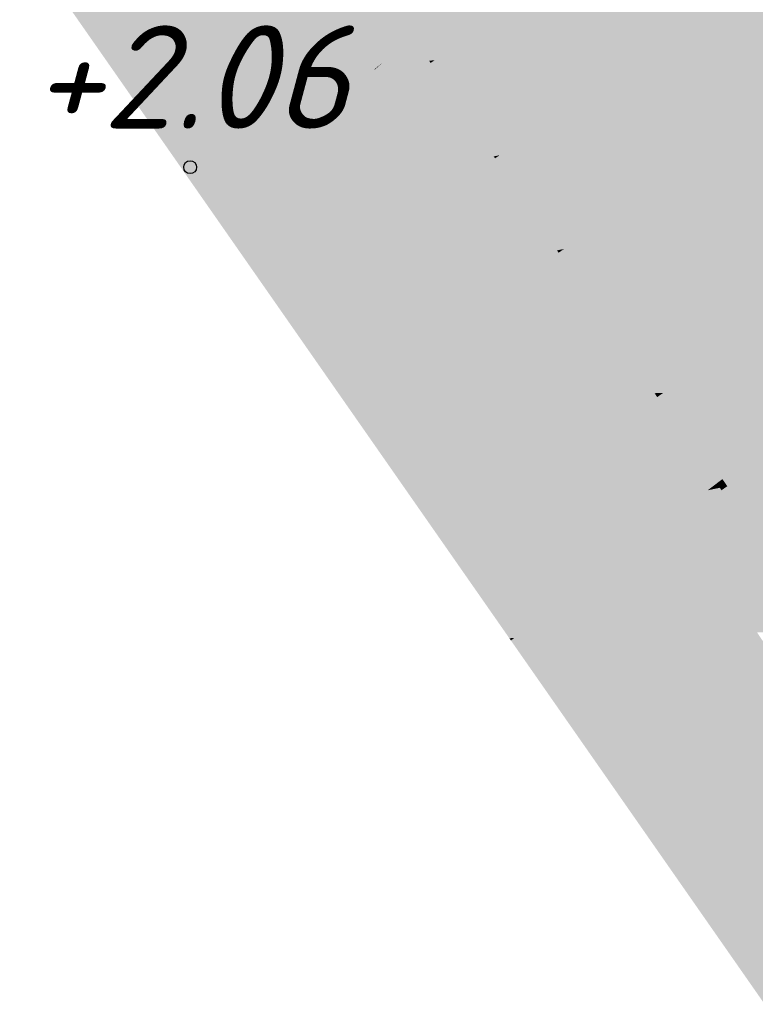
# Model space of a CAD drawing. Header units: metres. Extents: x 30306 to 66711, y 390887 to 402752.
# Tile 19 of 80: x 66186 to 66193, y 402606 to 402616. Entities that reach past the tile are written whole.
import ezdxf

# ---------------------------------------------------------------- set-up
doc = ezdxf.new("R2010")
doc.units = ezdxf.units.M
for name, color, linetype in [('GM-C3D-SURFACE-LABELS', 1, 'Continuous'), ('GM-C3D-SURFACE-TIN', 7, 'Continuous'), ('GM-C3D-SURFACE-TIN LABEL', 7, 'Continuous')]:
    doc.layers.add(name, color=color, linetype=linetype)
doc.styles.get("Standard").update_dxf_attribs({"font": 'isocpeur.ttf'})

msp = doc.modelspace()

# ---------------------------------------------------------------- linework, layer by layer
at = {"layer": 'GM-C3D-SURFACE-TIN', "color": 50, "linetype": 'Continuous', "lineweight": -3}
for points in [[(66192.0411, 402618.6244), (66188.987, 402616.5394), (66189.769, 402615.4026)], [(66193.0329, 402618.0472), (66192.0411, 402618.6244), (66189.769, 402615.4026)], [(66193.0329, 402618.0472), (66189.769, 402615.4026), (66189.939, 402615.1555)], [(66193.4562, 402616.9822), (66193.0329, 402618.0472), (66189.939, 402615.1555)], [(66195.9816, 402617.2088), (66192.9421, 402615.7916), (66192.2455, 402614.1785)], [(66195.9816, 402617.2088), (66192.2455, 402614.1785), (66196.4441, 402616.6449)], [(66193.4562, 402616.9822), (66189.939, 402615.1555), (66192.9421, 402615.7916)], [(66196.4441, 402616.6449), (66192.2455, 402614.1785), (66192.1568, 402611.9311)], [(66197.5317, 402615.3187), (66196.4441, 402616.6449), (66192.1568, 402611.9311)], [(66189.769, 402615.4026), (66188.987, 402616.5394), (66189.0303, 402616.406)], [(66189.769, 402615.4026), (66189.0303, 402616.406), (66189.7373, 402615.377)], [(66192.9421, 402615.7916), (66189.939, 402615.1555), (66190.5712, 402614.2363)], [(66192.9421, 402615.7916), (66190.5712, 402614.2363), (66192.2455, 402614.1785)], [(66189.939, 402615.1555), (66189.769, 402615.4026), (66189.7373, 402615.377)], [(66189.939, 402615.1555), (66189.7373, 402615.377), (66189.8879, 402615.1536)], [(66197.5317, 402615.3187), (66192.1568, 402611.9311), (66192.7312, 402611.0961)], [(66197.8131, 402614.9756), (66197.5317, 402615.3187), (66192.7312, 402611.0961)], [(66189.939, 402615.1555), (66189.8879, 402615.1536), (66189.9034, 402615.1307)], [(66190.5712, 402614.2363), (66189.939, 402615.1555), (66189.9034, 402615.1307)], [(66190.5712, 402614.2363), (66189.9034, 402615.1307), (66190.5143, 402614.2245)], [(66197.8131, 402614.9756), (66192.7312, 402611.0961), (66197.8043, 402614.9508)], [(66197.8043, 402614.9508), (66192.7312, 402611.0961), (66192.7787, 402611.0271)], [(66197.8043, 402614.9508), (66192.7787, 402611.0271), (66197.2191, 402613.3175)], [(66190.5712, 402614.2363), (66190.5143, 402614.2245), (66190.5271, 402614.2055)], [(66191.1963, 402613.3275), (66190.5712, 402614.2363), (66190.5271, 402614.2055)], [(66191.1963, 402613.3275), (66190.5271, 402614.2055), (66191.1286, 402613.3133)], [(66192.2455, 402614.1785), (66190.5712, 402614.2363), (66191.1963, 402613.3275)], [(66192.2455, 402614.1785), (66191.1963, 402613.3275), (66191.6151, 402612.7187)], [(66192.2455, 402614.1785), (66191.6151, 402612.7187), (66192.1568, 402611.9311)], [(66191.1963, 402613.3275), (66191.1286, 402613.3133), (66191.1437, 402613.2909)], [(66191.1963, 402613.3275), (66191.1437, 402613.2909), (66191.2022, 402613.2042)], [(66191.6151, 402612.7187), (66191.1963, 402613.3275), (66191.2022, 402613.2042)], [(66197.2191, 402613.3175), (66192.7787, 402611.0271), (66193.7438, 402609.624)], [(66191.6151, 402612.7187), (66191.2022, 402613.2042), (66191.5817, 402612.6413)], [(66191.6151, 402612.7187), (66191.5817, 402612.6413), (66192.0735, 402611.9288)], [(66191.6151, 402612.7187), (66192.0735, 402611.9288), (66192.1568, 402611.9311)], [(66192.1568, 402611.9311), (66192.0735, 402611.9288), (66192.0995, 402611.8912)], [(66192.1568, 402611.9311), (66192.0995, 402611.8912), (66192.3237, 402611.5665)], [(66192.1568, 402611.9311), (66192.3237, 402611.5665), (66192.677, 402611.0547)], [(66192.1568, 402611.9311), (66192.677, 402611.0547), (66192.7312, 402611.0961)], [(66192.7787, 402611.0271), (66192.7312, 402611.0961), (66192.677, 402611.0547)], [(66192.7787, 402611.0271), (66192.677, 402611.0547), (66192.7061, 402611.0118)], [(66192.7787, 402611.0271), (66192.7061, 402611.0118), (66192.7224, 402610.9878)], [(66193.7438, 402609.624), (66192.7787, 402611.0271), (66192.7224, 402610.9878)], [(66193.7438, 402609.624), (66192.7224, 402610.9878), (66193.6412, 402609.6355)]]:
    msp.add_solid(points, dxfattribs=at)
at = {"layer": 'GM-C3D-SURFACE-TIN', "color": 40, "linetype": 'Continuous', "lineweight": -3}
for points in [[(66189.0303, 402616.406), (66188.5548, 402616.238), (66189.3145, 402615.1324)], [(66189.0303, 402616.406), (66189.4412, 402615.1371), (66189.7373, 402615.377)], [(66189.0303, 402616.406), (66189.3145, 402615.1324), (66189.4412, 402615.1371)], [(66189.7373, 402615.377), (66189.4412, 402615.1371), (66189.8879, 402615.1536)], [(66189.4412, 402615.1371), (66189.3145, 402615.1324), (66189.3578, 402615.0695)], [(66189.4412, 402615.1371), (66189.3578, 402615.0695), (66189.3608, 402615.0649)], [(66189.8879, 402615.1536), (66189.4412, 402615.1371), (66189.3608, 402615.0649)], [(66189.8879, 402615.1536), (66189.3608, 402615.0649), (66189.5042, 402614.8523)], [(66189.8879, 402615.1536), (66189.5042, 402614.8523), (66189.9034, 402615.1307)], [(66189.9034, 402615.1307), (66189.5042, 402614.8523), (66189.9992, 402614.118)], [(66189.9034, 402615.1307), (66189.9992, 402614.118), (66190.5143, 402614.2245)], [(66190.5271, 402614.2055), (66190.5143, 402614.2245), (66189.9992, 402614.118)], [(66190.5271, 402614.2055), (66189.9992, 402614.118), (66190.1279, 402613.9271)], [(66190.5271, 402614.2055), (66190.1279, 402613.9271), (66190.6145, 402613.2053)], [(66190.5271, 402614.2055), (66190.6145, 402613.2053), (66191.1286, 402613.3133)], [(66191.1437, 402613.2909), (66191.1286, 402613.3133), (66190.6145, 402613.2053)], [(66191.1437, 402613.2909), (66190.6145, 402613.2053), (66190.7446, 402613.0124)], [(66191.2022, 402613.2042), (66191.1437, 402613.2909), (66190.7446, 402613.0124)], [(66191.2022, 402613.2042), (66190.7446, 402613.0124), (66191.2468, 402612.2674)], [(66191.2022, 402613.2042), (66191.2468, 402612.2674), (66191.3526, 402612.1106)], [(66191.2022, 402613.2042), (66191.3526, 402612.1106), (66191.5817, 402612.6413)], [(66192.0735, 402611.9288), (66191.5817, 402612.6413), (66191.3526, 402612.1106)], [(66192.0735, 402611.9288), (66191.3526, 402612.1106), (66191.4896, 402611.9122)], [(66192.0735, 402611.9288), (66191.4896, 402611.9122), (66191.6976, 402611.6108)], [(66192.0735, 402611.9288), (66191.6976, 402611.6108), (66192.0995, 402611.8912)], [(66192.3237, 402611.5665), (66192.0995, 402611.8912), (66191.6976, 402611.6108)], [(66192.3237, 402611.5665), (66191.6976, 402611.6108), (66192.1158, 402611.0051)], [(66192.3237, 402611.5665), (66192.1158, 402611.0051), (66192.5886, 402610.9873)], [(66192.677, 402611.0547), (66192.3237, 402611.5665), (66192.5886, 402610.9873)], [(66192.677, 402611.0547), (66192.5886, 402610.9873), (66192.7061, 402611.0118)], [(66192.5886, 402610.9873), (66192.1158, 402611.0051), (66192.1862, 402610.903)], [(66192.5886, 402610.9873), (66192.1862, 402610.903), (66192.287, 402610.757)], [(66192.7061, 402611.0118), (66192.5886, 402610.9873), (66192.287, 402610.757)], [(66192.7061, 402611.0118), (66192.287, 402610.757), (66192.3206, 402610.7075)], [(66192.7061, 402611.0118), (66192.3206, 402610.7075), (66192.7224, 402610.9878)], [(66192.7224, 402610.9878), (66192.3206, 402610.7075), (66193, 402609.7077)], [(66192.7224, 402610.9878), (66193, 402609.7077), (66193.6412, 402609.6355)], [(66193.6412, 402609.6355), (66193, 402609.7077), (66193.0674, 402609.6084)]]:
    msp.add_solid(points, dxfattribs=at)
at = {"layer": 'GM-C3D-SURFACE-TIN', "color": 23, "linetype": 'Continuous', "lineweight": -3}
for points in [[(66188.5548, 402616.238), (66186.1624, 402616.0096), (66186.8383, 402615.0407)], [(66189.3145, 402615.1324), (66188.5548, 402616.238), (66186.8383, 402615.0407)], [(66189.3578, 402615.0695), (66189.3145, 402615.1324), (66186.8383, 402615.0407)], [(66189.3578, 402615.0695), (66186.8383, 402615.0407), (66187.7352, 402613.7548)], [(66189.3608, 402615.0649), (66189.3578, 402615.0695), (66187.7352, 402613.7548)], [(66189.3608, 402615.0649), (66187.7352, 402613.7548), (66187.7992, 402613.663)], [(66189.3608, 402615.0649), (66187.7992, 402613.663), (66189.5042, 402614.8523)], [(66189.5042, 402614.8523), (66187.7992, 402613.663), (66189.9992, 402614.118)], [(66190.1279, 402613.9271), (66189.9992, 402614.118), (66187.7992, 402613.663)], [(66190.1279, 402613.9271), (66187.7992, 402613.663), (66188.4374, 402612.748)], [(66190.1279, 402613.9271), (66188.4374, 402612.748), (66190.6145, 402613.2053)], [(66190.7446, 402613.0124), (66190.6145, 402613.2053), (66188.4374, 402612.748)], [(66190.7446, 402613.0124), (66188.4374, 402612.748), (66189.0684, 402611.8433)], [(66191.2468, 402612.2674), (66190.7446, 402613.0124), (66189.0684, 402611.8433)], [(66191.2468, 402612.2674), (66189.0684, 402611.8433), (66191.2641, 402611.9058)], [(66191.2468, 402612.2674), (66191.2641, 402611.9058), (66191.3526, 402612.1106)], [(66191.4896, 402611.9122), (66191.3526, 402612.1106), (66191.2641, 402611.9058)], [(66191.2641, 402611.9058), (66189.0684, 402611.8433), (66190.895, 402611.051)], [(66191.4896, 402611.9122), (66191.2641, 402611.9058), (66190.895, 402611.051)], [(66191.4896, 402611.9122), (66190.895, 402611.051), (66191.6976, 402611.6108)], [(66190.895, 402611.051), (66189.0684, 402611.8433), (66190.038, 402610.4533)], [(66192.1158, 402611.0051), (66191.6976, 402611.6108), (66190.895, 402611.051)], [(66190.895, 402611.051), (66190.038, 402610.4533), (66190.6964, 402610.5911)], [(66192.1158, 402611.0051), (66190.895, 402611.051), (66190.6964, 402610.5911)], [(66192.1158, 402611.0051), (66190.6964, 402610.5911), (66192.1862, 402610.903)], [(66192.287, 402610.757), (66192.1862, 402610.903), (66190.6964, 402610.5911)], [(66192.287, 402610.757), (66190.6964, 402610.5911), (66191.1807, 402609.9124)], [(66192.287, 402610.757), (66191.1807, 402609.9124), (66192.3206, 402610.7075)], [(66192.3206, 402610.7075), (66191.1807, 402609.9124), (66193, 402609.7077)], [(66190.6964, 402610.5911), (66190.038, 402610.4533), (66190.4079, 402609.923)], [(66191.1807, 402609.9124), (66190.6964, 402610.5911), (66190.4079, 402609.923)], [(66191.1807, 402609.9124), (66190.4079, 402609.923), (66190.6657, 402609.5533)], [(66191.1807, 402609.9124), (66190.6657, 402609.5533), (66190.7116, 402609.5543)], [(66193, 402609.7077), (66191.1807, 402609.9124), (66190.7116, 402609.5543)], [(66193, 402609.7077), (66190.7116, 402609.5543), (66193.0674, 402609.6084)], [(66193.2777, 402609.2989), (66193.0674, 402609.6084), (66190.7116, 402609.5543)], [(66190.7116, 402609.5543), (66190.6657, 402609.5533), (66190.6812, 402609.5311)], [(66190.7116, 402609.5543), (66190.6812, 402609.5311), (66191.2022, 402608.7841)], [(66192.235, 402608.5716), (66190.7116, 402609.5543), (66191.2022, 402608.7841)], [(66193.2777, 402609.2989), (66190.7116, 402609.5543), (66192.235, 402608.5716)], [(66193.4017, 402609.1164), (66193.2777, 402609.2989), (66192.235, 402608.5716)], [(66193.4017, 402609.1164), (66192.235, 402608.5716), (66192.937, 402608.4271)], [(66193.4017, 402609.1164), (66192.937, 402608.4271), (66193.7542, 402608.5976)], [(66192.235, 402608.5716), (66191.2022, 402608.7841), (66191.64, 402608.1565)], [(66192.937, 402608.4271), (66192.235, 402608.5716), (66191.64, 402608.1565)], [(66193.8913, 402608.3958), (66193.7542, 402608.5976), (66192.937, 402608.4271)], [(66192.937, 402608.4271), (66191.64, 402608.1565), (66192.2645, 402607.2611)], [(66193.7085, 402608.2683), (66192.937, 402608.4271), (66192.2645, 402607.2611)], [(66193.8913, 402608.3958), (66192.937, 402608.4271), (66193.7085, 402608.2683)], [(66194.5144, 402607.377), (66193.7085, 402608.2683), (66192.2645, 402607.2611)], [(66194.5144, 402607.377), (66192.2645, 402607.2611), (66194.5595, 402607.3013)], [(66194.5674, 402607.2881), (66194.5595, 402607.3013), (66192.2645, 402607.2611)], [(66194.5674, 402607.2881), (66192.2645, 402607.2611), (66193.1416, 402606.0036)]]:
    msp.add_solid(points, dxfattribs=at)
at = {"layer": 'GM-C3D-SURFACE-TIN LABEL', "color": 6, "linetype": 'Continuous', "lineweight": -3}
msp.add_circle((66187.5718, 402614.1199, 2.0635), 0.0625, dxfattribs=at)

# ---------------------------------------------------------------- texts
at = {"layer": 'GM-C3D-SURFACE-LABELS', "color": 92, "linetype": 'Continuous', "lineweight": -3, "insert": (66187.5718, 402614.4949, 2.0635), "char_height": 1, "attachment_point": 8}
msp.add_mtext('{\\fISOCPEUR|b0|i1|c0|p34;+2.06}', dxfattribs=at)
at = {"layer": 'GM-C3D-SURFACE-LABELS', "color": 10, "linetype": 'Continuous', "lineweight": -3, "insert": (66194.4256, 402612.7558, -0.613), "char_height": 1, "attachment_point": 8}
msp.add_mtext('{\\fISOCPEUR|b0|i1|c0|p34;-0.61}', dxfattribs=at)

doc.saveas('drawing.dxf')
